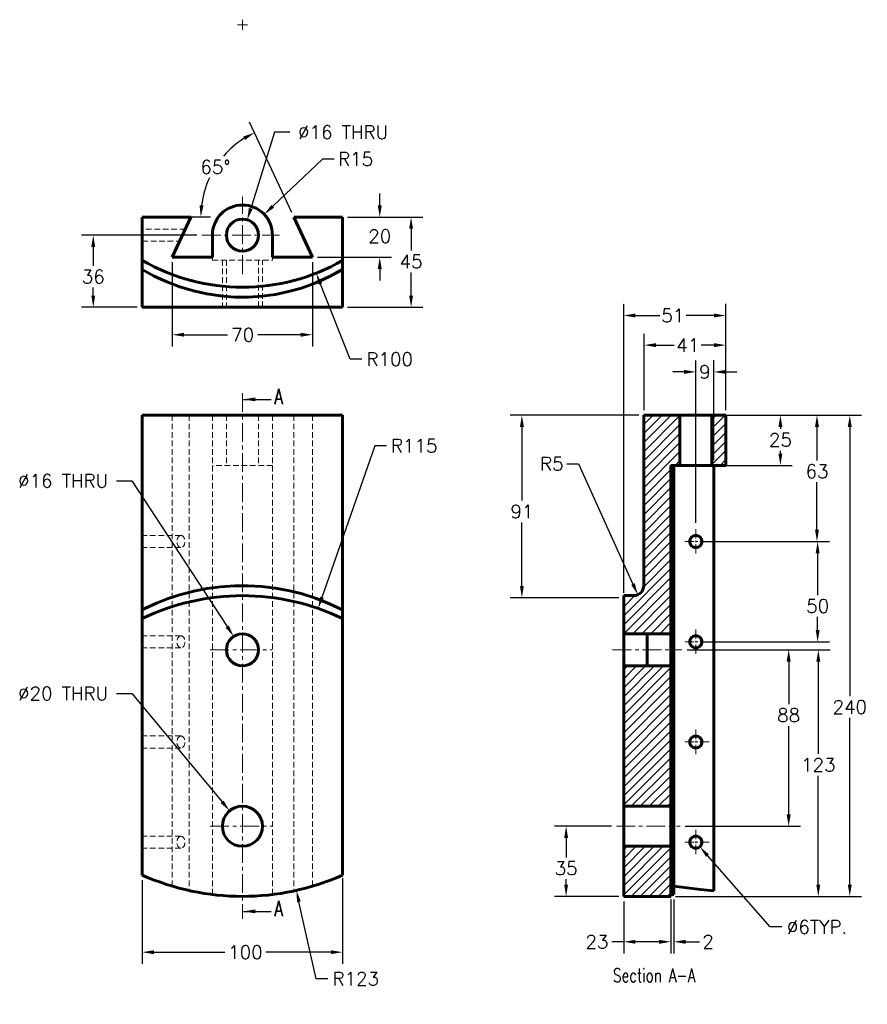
# Model space of a CAD drawing. Header units: inches. Extents: x 181 to 604, y 257 to 748.
import ezdxf

# ---------------------------------------------------------------- set-up
doc = ezdxf.new("R2010")
doc.units = ezdxf.units.IN
doc.header["$LTSCALE"] = 0.75
doc.linetypes.add('CENTER', pattern=[2, 1.25, -0.25, 0.25, -0.25])
doc.linetypes.add('HIDDEN', pattern=[0.375, 0.25, -0.125])
for name, color, linetype, lineweight in [('CEN', 7, 'CENTER', 15), ('DIM', 7, 'Continuous', 15), ('HID', 7, 'HIDDEN', 20), ('OBJ', 7, 'Continuous', 60)]:
    doc.layers.add(name, color=color, linetype=linetype, lineweight=lineweight)
doc.styles.add('ROMANS', font='romans.shx')
doc.styles.add('SLDTEXTSTYLE0', font='txt', dxfattribs={"width": 0.75})
doc.dimstyles.new('DIM2', dxfattribs={"dimscale": 0, "dimtxt": 0.08, "dimasz": 0.07, "dimexe": 0.07, "dimexo": 0.03, "dimgap": 0.025, "dimtad": 0, "dimtih": 1, "dimtoh": 1, "dimdec": 0, "dimzin": 0, "dimdsep": 46, "dimtxsty": 'ROMANS', "dimcen": 0, "dimadec": 0, "dimazin": 0, "dimtfac": 1, "dimtdec": 0, "dimtofl": 0, "dimtmove": 0, "dimatfit": 3, "dimfxl": 1, "dimtolj": 1, "dimtzin": 0, "dimarcsym": 0})
doc.dimstyles.new('DIM2$3', dxfattribs={"dimscale": 0, "dimtxt": 0.08, "dimasz": 0.07, "dimexe": 0.07, "dimexo": 0.03, "dimgap": 0.025, "dimtad": 0, "dimtih": 1, "dimtoh": 1, "dimdec": 0, "dimzin": 0, "dimdsep": 46, "dimtxsty": 'ROMANS', "dimcen": 0, "dimadec": 0, "dimazin": 0, "dimtfac": 1, "dimtdec": 0, "dimtofl": 0, "dimtmove": 0, "dimatfit": 3, "dimfxl": 1, "dimtolj": 1, "dimtzin": 0, "dimarcsym": 0})
doc.dimstyles.new('DIM2$4', dxfattribs={"dimscale": 0, "dimtxt": 0.08, "dimasz": 0.07, "dimexe": 0.07, "dimexo": 0.03, "dimgap": 0.025, "dimtad": 0, "dimtih": 1, "dimtoh": 1, "dimdec": 0, "dimzin": 0, "dimdsep": 46, "dimtxsty": 'ROMANS', "dimcen": 0, "dimadec": 0, "dimazin": 0, "dimtfac": 1, "dimtdec": 0, "dimtofl": 0, "dimtmove": 0, "dimatfit": 3, "dimfxl": 1, "dimtolj": 1, "dimtzin": 0, "dimarcsym": 0})

# ---------------------------------------------------------------- blocks, each defined once
blk = doc.blocks.new('*D11')
at = {"layer": 'DEFPOINTS', "color": 0}
for p in [(516.17, 340), (520.13, 335.49)]:
    blk.add_point(p, dxfattribs=at)
at = {"layer": 'DIM', "color": 0, "lineweight": -2}
for p, q in [((555.26, 295.48), (523.99, 331.09)), ((561.12, 295.48), (555.26, 295.48))]:
    blk.add_line(p, q, dxfattribs=at)
at = {"layer": 'DIM', "color": 0}
blk.add_solid([(524.72, 331.73), (523.26, 330.45), (520.13, 335.49)], dxfattribs=at)
at = {"layer": 'DIM', "color": 0, "insert": (578.66, 295.48), "char_height": 6.692, "attachment_point": 5, "style": 'ROMANS'}
blk.add_mtext('\\A1;∅6TYP.', dxfattribs=at)
blk = doc.blocks.new('*D12')
at = {"layer": 'DEFPOINTS', "color": 0}
for p in [(533.15, 550.74), (524.98, 487.78), (578.63, 487.78)]:
    blk.add_point(p, dxfattribs=at)
at = {"layer": 'DIM', "color": 0, "lineweight": -2}
for p, q in [((535.66, 550.74), (584.48, 550.74)), ((578.63, 544.89), (578.63, 528.2)), ((578.63, 493.63), (578.63, 517.33)), ((527.49, 487.78), (584.48, 487.78))]:
    blk.add_line(p, q, dxfattribs=at)
at = {"layer": 'DIM', "color": 0}
for points in [[(577.65, 544.89), (579.6, 544.89), (578.63, 550.74)], [(577.65, 493.63), (579.6, 493.63), (578.63, 487.78)]]:
    blk.add_solid(points, dxfattribs=at)
at = {"layer": 'DIM', "color": 0, "insert": (578.63, 522.77), "char_height": 6.692, "attachment_point": 5, "style": 'ROMANS'}
blk.add_mtext('\\A1;63', dxfattribs=at)
blk = doc.blocks.new('*D13')
at = {"layer": 'DEFPOINTS', "color": 0}
for p in [(511.24, 433.74), (564.5, 433.74), (510.28, 345.74)]:
    blk.add_point(p, dxfattribs=at)
at = {"layer": 'DIM', "color": 0, "lineweight": -2}
for p, q in [((513.75, 433.74), (570.36, 433.74)), ((564.5, 427.89), (564.5, 406.54)), ((564.5, 351.6), (564.5, 395.67)), ((512.79, 345.74), (570.36, 345.74))]:
    blk.add_line(p, q, dxfattribs=at)
at = {"layer": 'DIM', "color": 0}
for points in [[(563.52, 427.89), (565.48, 427.89), (564.5, 433.74)], [(563.52, 351.6), (565.48, 351.6), (564.5, 345.74)]]:
    blk.add_solid(points, dxfattribs=at)
at = {"layer": 'DIM', "color": 0, "insert": (564.5, 401.11), "char_height": 6.692, "attachment_point": 5, "style": 'ROMANS'}
blk.add_mtext('\\A1;88', dxfattribs=at)
blk = doc.blocks.new('*D14')
at = {"layer": 'DEFPOINTS', "color": 0}
for p in [(505.65, 311.66), (507.15, 311.66), (505.65, 288.08)]:
    blk.add_point(p, dxfattribs=at)
at = {"layer": 'DIM', "color": 0, "lineweight": -2}
for p, q in [((505.65, 309.15), (505.65, 282.23)), ((507.15, 309.15), (507.15, 282.23)), ((499.79, 288.08), (493.94, 288.08)), ((513, 288.08), (519.93, 288.08))]:
    blk.add_line(p, q, dxfattribs=at)
at = {"layer": 'DIM', "color": 0}
for points in [[(499.79, 289.06), (499.79, 287.11), (505.65, 288.08)], [(513, 289.06), (513, 287.11), (507.15, 288.08)]]:
    blk.add_solid(points, dxfattribs=at)
at = {"layer": 'DIM', "color": 0, "insert": (524.25, 288.08), "char_height": 6.692, "attachment_point": 5, "style": 'ROMANS'}
blk.add_mtext('\\A1;2', dxfattribs=at)
blk = doc.blocks.new('*D15')
at = {"layer": 'DEFPOINTS', "color": 0}
for p in [(518.15, 550.74), (518.15, 525.74), (560.37, 525.74)]:
    blk.add_point(p, dxfattribs=at)
at = {"layer": 'DIM', "color": 0, "lineweight": -2}
for p, q in [((520.66, 550.74), (566.23, 550.74)), ((560.37, 544.89), (560.37, 543.89)), ((560.37, 531.6), (560.37, 533.02)), ((520.66, 525.74), (566.23, 525.74))]:
    blk.add_line(p, q, dxfattribs=at)
at = {"layer": 'DIM', "color": 0}
for points in [[(559.4, 544.89), (561.35, 544.89), (560.37, 550.74)], [(559.4, 531.6), (561.35, 531.6), (560.37, 525.74)]]:
    blk.add_solid(points, dxfattribs=at)
at = {"layer": 'DIM', "color": 0, "insert": (560.37, 538.45), "char_height": 6.692, "attachment_point": 5, "style": 'ROMANS'}
blk.add_mtext('\\A1;25', dxfattribs=at)
blk = doc.blocks.new('*D16')
at = {"layer": 'DEFPOINTS', "color": 0}
for p in [(478.49, 345.74), (453.41, 310.74), (482.15, 310.74)]:
    blk.add_point(p, dxfattribs=at)
at = {"layer": 'DIM', "color": 0, "lineweight": -2}
for p, q in [((475.98, 345.74), (447.56, 345.74)), ((453.41, 339.89), (453.41, 330.2)), ((453.41, 316.6), (453.41, 319.33)), ((479.64, 310.74), (447.56, 310.74))]:
    blk.add_line(p, q, dxfattribs=at)
at = {"layer": 'DIM', "color": 0}
for points in [[(452.44, 339.89), (454.39, 339.89), (453.41, 345.74)], [(452.44, 316.6), (454.39, 316.6), (453.41, 310.74)]]:
    blk.add_solid(points, dxfattribs=at)
at = {"layer": 'DIM', "color": 0, "insert": (453.41, 324.76), "char_height": 6.692, "attachment_point": 5, "style": 'ROMANS'}
blk.add_mtext('\\A1;35', dxfattribs=at)
blk = doc.blocks.new('*D17')
at = {"layer": 'DEFPOINTS', "color": 0}
for p in [(527.15, 433.74), (527.15, 310.74), (579.29, 310.74)]:
    blk.add_point(p, dxfattribs=at)
at = {"layer": 'DIM', "color": 0, "lineweight": -2}
for p, q in [((529.66, 433.74), (585.14, 433.74)), ((579.29, 427.89), (579.29, 381.77)), ((579.29, 316.6), (579.29, 370.9)), ((529.66, 310.74), (585.14, 310.74))]:
    blk.add_line(p, q, dxfattribs=at)
at = {"layer": 'DIM', "color": 0}
for points in [[(578.31, 427.89), (580.26, 427.89), (579.29, 433.74)], [(578.31, 316.6), (580.26, 316.6), (579.29, 310.74)]]:
    blk.add_solid(points, dxfattribs=at)
at = {"layer": 'DIM', "color": 0, "insert": (579.29, 376.33), "char_height": 6.692, "attachment_point": 5, "style": 'ROMANS'}
blk.add_mtext('\\A1;123', dxfattribs=at)
blk = doc.blocks.new('*D18')
at = {"layer": 'DEFPOINTS', "color": 0}
for p in [(505.54, 550.74), (595, 550.74), (505.54, 310.74)]:
    blk.add_point(p, dxfattribs=at)
at = {"layer": 'DIM', "color": 0, "lineweight": -2}
for p, q in [((508.05, 550.74), (600.85, 550.74)), ((595, 544.89), (595, 410.62)), ((595, 316.6), (595, 399.74)), ((508.05, 310.74), (600.85, 310.74))]:
    blk.add_line(p, q, dxfattribs=at)
at = {"layer": 'DIM', "color": 0}
for points in [[(594.02, 544.89), (595.98, 544.89), (595, 550.74)], [(594.02, 316.6), (595.98, 316.6), (595, 310.74)]]:
    blk.add_solid(points, dxfattribs=at)
at = {"layer": 'DIM', "color": 0, "insert": (595, 405.18), "char_height": 6.692, "attachment_point": 5, "style": 'ROMANS'}
blk.add_mtext('\\A1;240', dxfattribs=at)
blk = doc.blocks.new('SW_CENTERMARK3')
at = {"color": 7, "linetype": 'Continuous'}
for q in [(73.75, 100.657), (74.25, 101.157), (74.25, 100.157), (74.75, 100.657)]:
    blk.add_line((74.25, 100.657), q, dxfattribs=at)
blk = doc.blocks.new('SW_CENTERMARK2')
at = {"color": 7, "linetype": 'Continuous'}
for q in [(74.25, 115.957), (73.75, 115.457), (74.25, 114.957), (74.75, 115.457)]:
    blk.add_line((74.25, 115.457), q, dxfattribs=at)
blk = doc.blocks.new('*D19')
at = {"layer": 'DEFPOINTS', "color": 0}
for p in [(294.21, 648.21), (289.44, 632.94)]:
    blk.add_point(p, dxfattribs=at)
at = {"layer": 'DIM', "color": 0, "lineweight": -2}
for p, q in [((307.87, 691.9), (295.96, 653.8)), ((315.48, 691.9), (307.87, 691.9))]:
    blk.add_line(p, q, dxfattribs=at)
at = {"layer": 'DIM', "color": 0}
blk.add_solid([(295.03, 654.09), (296.89, 653.51), (294.21, 648.21)], dxfattribs=at)
at = {"layer": 'DIM', "color": 0, "insert": (342.11, 691.9), "char_height": 6.6918, "attachment_point": 5, "style": 'ROMANS'}
blk.add_mtext('\\A1;∅16 THRU', dxfattribs=at)
blk = doc.blocks.new('*D20')
at = {"layer": 'DEFPOINTS', "color": 0}
for p in [(302.7, 650.91), (291.83, 640.58)]:
    blk.add_point(p, dxfattribs=at)
at = {"layer": 'DIM', "color": 0, "lineweight": -2}
for p, q in [((331.78, 678.53), (306.95, 654.94)), ((337.63, 678.53), (331.78, 678.53))]:
    blk.add_line(p, q, dxfattribs=at)
at = {"layer": 'DIM', "color": 0}
blk.add_solid([(306.28, 655.65), (307.62, 654.23), (302.7, 650.91)], dxfattribs=at)
at = {"layer": 'DIM', "color": 0, "insert": (348.33, 678.53), "char_height": 6.692, "attachment_point": 5, "style": 'ROMANS'}
blk.add_mtext('\\A1;R15', dxfattribs=at)
blk = doc.blocks.new('*D21')
at = {"layer": 'DEFPOINTS', "color": 0}
for p in [(283.71, 681.46), (278.46, 649.58), (317.5, 649.58), (341.83, 649.58), (326.83, 629.58)]:
    blk.add_point(p, dxfattribs=at)
at = {"layer": 'DIM', "color": 0, "lineweight": -2}
for p, q in [((316.44, 651.85), (295.39, 696.99)), ((275.95, 649.58), (265.19, 649.58))]:
    blk.add_line(p, q, dxfattribs=at)
for start, end in [(122.2261, 139.1309), (155.1486, 172.7739)]:
    blk.add_arc((317.5, 649.58), 46.46, start, end, dxfattribs=at)
at = {"layer": 'DIM', "color": 0}
for points in [[(292.26, 689.73), (293.19, 688.02), (297.87, 691.68)], [(272.39, 655.36), (270.44, 655.48), (271.04, 649.58)]]:
    blk.add_solid(points, dxfattribs=at)
at = {"layer": 'DIM', "color": 0, "insert": (278.32, 674.54), "char_height": 6.692, "attachment_point": 5, "style": 'ROMANS'}
blk.add_mtext('\\A1;65°', dxfattribs=at)
blk = doc.blocks.new('*D22')
at = {"layer": 'DEFPOINTS', "color": 0}
for p in [(291.83, 714.58), (328.63, 621.59)]:
    blk.add_point(p, dxfattribs=at)
at = {"layer": 'DIM', "color": 0, "lineweight": -2}
for p, q in [((345.62, 578.67), (330.78, 616.15)), ((351.48, 578.67), (345.62, 578.67))]:
    blk.add_line(p, q, dxfattribs=at)
at = {"layer": 'DIM', "color": 0}
blk.add_solid([(331.69, 616.51), (329.88, 615.79), (328.63, 621.59)], dxfattribs=at)
at = {"layer": 'DIM', "color": 0, "insert": (365.36, 578.67), "char_height": 6.692, "attachment_point": 5, "style": 'ROMANS'}
blk.add_mtext('\\A1;R100', dxfattribs=at)
blk = doc.blocks.new('*D23')
at = {"layer": 'DEFPOINTS', "color": 0}
for p in [(285.42, 353.42), (298.23, 338.06)]:
    blk.add_point(p, dxfattribs=at)
at = {"layer": 'DIM', "color": 0, "lineweight": -2}
for p, q in [((228.98, 411.95), (236.59, 411.95)), ((236.59, 411.95), (281.67, 357.92))]:
    blk.add_line(p, q, dxfattribs=at)
at = {"layer": 'DIM', "color": 0}
blk.add_solid([(282.42, 358.54), (280.92, 357.29), (285.42, 353.42)], dxfattribs=at)
at = {"layer": 'DIM', "color": 0, "insert": (202.35, 411.95), "char_height": 6.6918, "attachment_point": 5, "style": 'ROMANS'}
blk.add_mtext('\\A1;∅20 THRU', dxfattribs=at)
blk = doc.blocks.new('*D24')
at = {"layer": 'DEFPOINTS', "color": 0}
for p in [(287.44, 440.43), (296.21, 427.05)]:
    blk.add_point(p, dxfattribs=at)
at = {"layer": 'DIM', "color": 0, "lineweight": -2}
for p, q in [((228.98, 518.03), (236.59, 518.03)), ((236.59, 518.03), (284.23, 445.33))]:
    blk.add_line(p, q, dxfattribs=at)
at = {"layer": 'DIM', "color": 0}
blk.add_solid([(285.05, 445.87), (283.42, 444.8), (287.44, 440.43)], dxfattribs=at)
at = {"layer": 'DIM', "color": 0, "insert": (202.35, 518.03), "char_height": 6.6918, "attachment_point": 5, "style": 'ROMANS'}
blk.add_mtext('\\A1;∅16 THRU', dxfattribs=at)
blk = doc.blocks.new('*D25')
at = {"layer": 'DEFPOINTS', "color": 0}
for p in [(256.83, 629.58), (326.83, 629.58), (256.83, 590.88)]:
    blk.add_point(p, dxfattribs=at)
at = {"layer": 'DIM', "color": 0, "lineweight": -2}
for p, q in [((256.83, 627.07), (256.83, 585.03)), ((326.83, 627.07), (326.83, 585.03)), ((262.68, 590.88), (284.45, 590.88)), ((320.97, 590.88), (299.46, 590.88))]:
    blk.add_line(p, q, dxfattribs=at)
at = {"layer": 'DIM', "color": 0}
for points in [[(262.68, 591.86), (262.68, 589.91), (256.83, 590.88)], [(320.97, 591.86), (320.97, 589.91), (326.83, 590.88)]]:
    blk.add_solid(points, dxfattribs=at)
at = {"layer": 'DIM', "color": 0, "insert": (291.96, 590.88), "char_height": 6.692, "attachment_point": 5, "style": 'ROMANS'}
blk.add_mtext('\\A1;70', dxfattribs=at)
blk = doc.blocks.new('*D26')
at = {"layer": 'DEFPOINTS', "color": 0}
for p in [(241.83, 321.36), (341.83, 322.26), (341.83, 282.9)]:
    blk.add_point(p, dxfattribs=at)
at = {"layer": 'DIM', "color": 0, "lineweight": -2}
for p, q in [((341.83, 319.75), (341.83, 277.04)), ((241.83, 318.86), (241.83, 277.04)), ((247.68, 282.9), (283.11, 282.9)), ((335.97, 282.9), (303.54, 282.9))]:
    blk.add_line(p, q, dxfattribs=at)
at = {"layer": 'DIM', "color": 0}
for points in [[(247.68, 283.87), (247.68, 281.92), (241.83, 282.9)], [(335.97, 283.87), (335.97, 281.92), (341.83, 282.9)]]:
    blk.add_solid(points, dxfattribs=at)
at = {"layer": 'DIM', "color": 0, "insert": (293.33, 282.9), "char_height": 6.692, "attachment_point": 5, "style": 'ROMANS'}
blk.add_mtext('\\A1;100', dxfattribs=at)
blk = doc.blocks.new('*D27')
at = {"layer": 'DEFPOINTS', "color": 0}
for p in [(341.83, 649.58), (341.83, 604.58), (376.02, 604.58)]:
    blk.add_point(p, dxfattribs=at)
at = {"layer": 'DIM', "color": 0, "lineweight": -2}
for p, q in [((344.34, 649.58), (381.87, 649.58)), ((376.02, 643.72), (376.02, 632.86)), ((376.02, 610.43), (376.02, 621.99)), ((344.34, 604.58), (381.87, 604.58))]:
    blk.add_line(p, q, dxfattribs=at)
at = {"layer": 'DIM', "color": 0}
for points in [[(375.04, 643.72), (376.99, 643.72), (376.02, 649.58)], [(375.04, 610.43), (376.99, 610.43), (376.02, 604.58)]]:
    blk.add_solid(points, dxfattribs=at)
at = {"layer": 'DIM', "color": 0, "insert": (376.02, 627.43), "char_height": 6.692, "attachment_point": 5, "style": 'ROMANS'}
blk.add_mtext('\\A1;45', dxfattribs=at)
blk = doc.blocks.new('*D28')
at = {"layer": 'DEFPOINTS', "color": 0}
for p in [(487.15, 465.74), (489.21, 461.19)]:
    blk.add_point(p, dxfattribs=at)
at = {"layer": 'DIM', "color": 0, "lineweight": -2}
for p, q in [((453.76, 526.55), (459.61, 526.55)), ((459.61, 526.55), (486.79, 466.52))]:
    blk.add_line(p, q, dxfattribs=at)
at = {"layer": 'DIM', "color": 0}
blk.add_solid([(487.68, 466.93), (485.91, 466.12), (489.21, 461.19)], dxfattribs=at)
at = {"layer": 'DIM', "color": 0, "insert": (446.25, 526.55), "char_height": 6.692, "attachment_point": 5, "style": 'ROMANS'}
blk.add_mtext('\\A1;R5', dxfattribs=at)
blk = doc.blocks.new('*D29')
at = {"layer": 'DEFPOINTS', "color": 0}
for p in [(341.83, 649.58), (326.83, 629.58), (360.38, 629.58)]:
    blk.add_point(p, dxfattribs=at)
at = {"layer": 'DIM', "color": 0, "lineweight": -2}
for p, q in [((360.38, 655.43), (360.38, 661.29)), ((344.34, 649.58), (366.23, 649.58)), ((329.34, 629.58), (366.23, 629.58)), ((360.38, 623.72), (360.38, 617.87))]:
    blk.add_line(p, q, dxfattribs=at)
at = {"layer": 'DIM', "color": 0}
for points in [[(359.4, 655.43), (361.35, 655.43), (360.38, 649.58)], [(359.4, 623.72), (361.35, 623.72), (360.38, 629.58)]]:
    blk.add_solid(points, dxfattribs=at)
at = {"layer": 'DIM', "color": 0, "insert": (360.38, 640.01), "char_height": 6.692, "attachment_point": 5, "style": 'ROMANS'}
blk.add_mtext('\\A1;20', dxfattribs=at)
blk = doc.blocks.new('*D30')
at = {"layer": 'DEFPOINTS', "color": 0}
for p in [(518.17, 487.74), (578.96, 487.74), (518.17, 437.76)]:
    blk.add_point(p, dxfattribs=at)
at = {"layer": 'DIM', "color": 0, "lineweight": -2}
for p, q in [((520.68, 487.74), (584.82, 487.74)), ((578.96, 481.89), (578.96, 460.99)), ((578.96, 443.62), (578.96, 450.12)), ((520.68, 437.76), (584.82, 437.76))]:
    blk.add_line(p, q, dxfattribs=at)
at = {"layer": 'DIM', "color": 0}
for points in [[(577.99, 481.89), (579.94, 481.89), (578.96, 487.74)], [(577.99, 443.62), (579.94, 443.62), (578.96, 437.76)]]:
    blk.add_solid(points, dxfattribs=at)
at = {"layer": 'DIM', "color": 0, "insert": (578.96, 455.55), "char_height": 6.692, "attachment_point": 5, "style": 'ROMANS'}
blk.add_mtext('\\A1;50', dxfattribs=at)
blk = doc.blocks.new('*D31')
at = {"layer": 'DEFPOINTS', "color": 0}
for p in [(291.83, 433.74), (318.77, 313.73)]:
    blk.add_point(p, dxfattribs=at)
at = {"layer": 'DIM', "color": 0, "lineweight": -2}
for p, q in [((328.67, 269.65), (320.05, 308.02)), ((334.52, 269.65), (328.67, 269.65))]:
    blk.add_line(p, q, dxfattribs=at)
at = {"layer": 'DIM', "color": 0}
blk.add_solid([(321, 308.23), (319.1, 307.8), (318.77, 313.73)], dxfattribs=at)
at = {"layer": 'DIM', "color": 0, "insert": (348.4, 269.65), "char_height": 6.692, "attachment_point": 5, "style": 'ROMANS'}
blk.add_mtext('\\A1;R123', dxfattribs=at)
blk = doc.blocks.new('*D32')
at = {"layer": 'DEFPOINTS', "color": 0}
for p in [(329.61, 454.36), (291.83, 345.74)]:
    blk.add_point(p, dxfattribs=at)
at = {"layer": 'DIM', "color": 0, "lineweight": -2}
for p, q in [((357.84, 535.53), (331.53, 459.89)), ((363.7, 535.53), (357.84, 535.53))]:
    blk.add_line(p, q, dxfattribs=at)
at = {"layer": 'DIM', "color": 0}
blk.add_solid([(330.61, 460.21), (332.45, 459.57), (329.61, 454.36)], dxfattribs=at)
at = {"layer": 'DIM', "color": 0, "insert": (377.58, 535.53), "char_height": 6.692, "attachment_point": 5, "style": 'ROMANS'}
blk.add_mtext('\\A1;R115', dxfattribs=at)
blk = doc.blocks.new('*D33')
at = {"layer": 'DEFPOINTS', "color": 0}
for p in [(271.64, 640.58), (217.37, 604.58), (241.83, 604.58)]:
    blk.add_point(p, dxfattribs=at)
at = {"layer": 'DIM', "color": 0, "lineweight": -2}
for p, q in [((269.13, 640.58), (211.51, 640.58)), ((217.37, 634.72), (217.37, 625.28)), ((217.37, 610.43), (217.37, 614.4)), ((239.32, 604.58), (211.51, 604.58))]:
    blk.add_line(p, q, dxfattribs=at)
at = {"layer": 'DIM', "color": 0}
for points in [[(216.39, 634.72), (218.34, 634.72), (217.37, 640.58)], [(216.39, 610.43), (218.34, 610.43), (217.37, 604.58)]]:
    blk.add_solid(points, dxfattribs=at)
at = {"layer": 'DIM', "color": 0, "insert": (217.37, 619.84), "char_height": 6.692, "attachment_point": 5, "style": 'ROMANS'}
blk.add_mtext('\\A1;36', dxfattribs=at)
blk = doc.blocks.new('*D34')
at = {"layer": 'DEFPOINTS', "color": 0}
for p in [(482.15, 310.74), (505.65, 309.15), (505.65, 288.08)]:
    blk.add_point(p, dxfattribs=at)
at = {"layer": 'HID', "color": 0, "lineweight": -2}
for p, q in [((482.15, 308.23), (482.15, 282.23)), ((505.65, 306.64), (505.65, 282.23)), ((482.15, 288.08), (476.29, 288.08)), ((499.79, 288.08), (488, 288.08))]:
    blk.add_line(p, q, dxfattribs=at)
at = {"layer": 'HID', "color": 0}
for points in [[(488, 289.06), (488, 287.11), (482.15, 288.08)], [(499.79, 289.06), (499.79, 287.11), (505.65, 288.08)]]:
    blk.add_solid(points, dxfattribs=at)
at = {"layer": 'HID', "color": 0, "insert": (468.78, 288.08), "char_height": 6.692, "attachment_point": 5, "style": 'ROMANS'}
blk.add_mtext('\\A1;23', dxfattribs=at)
blk = doc.blocks.new('*D35')
at = {"layer": 'DEFPOINTS', "color": 0}
for p in [(533.15, 585.7), (492.37, 550.74), (533.15, 550.74)]:
    blk.add_point(p, dxfattribs=at)
at = {"layer": 'HID', "color": 0, "lineweight": -2}
for p, q in [((492.37, 553.25), (492.37, 591.56)), ((533.15, 553.25), (533.15, 591.56)), ((498.23, 585.7), (507.57, 585.7)), ((527.29, 585.7), (520.68, 585.7))]:
    blk.add_line(p, q, dxfattribs=at)
at = {"layer": 'HID', "color": 0}
for points in [[(498.23, 586.68), (498.23, 584.73), (492.37, 585.7)], [(527.29, 586.68), (527.29, 584.73), (533.15, 585.7)]]:
    blk.add_solid(points, dxfattribs=at)
at = {"layer": 'HID', "color": 0, "insert": (514.13, 585.7), "char_height": 6.692, "attachment_point": 5, "style": 'ROMANS'}
blk.add_mtext('\\A1;41', dxfattribs=at)
blk = doc.blocks.new('*D36')
at = {"layer": 'DEFPOINTS', "color": 0}
for p in [(533.15, 600.47), (533.15, 550.74), (482.15, 459.7)]:
    blk.add_point(p, dxfattribs=at)
at = {"layer": 'HID', "color": 0, "lineweight": -2}
for p, q in [((482.15, 462.21), (482.15, 606.33)), ((533.15, 553.25), (533.15, 606.33)), ((488, 600.47), (500.11, 600.47)), ((527.29, 600.47), (513.22, 600.47))]:
    blk.add_line(p, q, dxfattribs=at)
at = {"layer": 'HID', "color": 0}
for points in [[(488, 601.45), (488, 599.49), (482.15, 600.47)], [(527.29, 601.45), (527.29, 599.49), (533.15, 600.47)]]:
    blk.add_solid(points, dxfattribs=at)
at = {"layer": 'HID', "color": 0, "insert": (506.67, 600.47), "char_height": 6.692, "attachment_point": 5, "style": 'ROMANS'}
blk.add_mtext('\\A1;51', dxfattribs=at)
blk = doc.blocks.new('*D37')
at = {"layer": 'DEFPOINTS', "color": 0}
for p in [(518.17, 572.35), (527.15, 525.74), (518.17, 494.62)]:
    blk.add_point(p, dxfattribs=at)
at = {"layer": 'HID', "color": 0, "lineweight": -2}
for p, q in [((518.17, 497.13), (518.17, 578.21)), ((527.15, 528.25), (527.15, 578.21)), ((512.32, 572.35), (506.46, 572.35)), ((533, 572.35), (538.86, 572.35))]:
    blk.add_line(p, q, dxfattribs=at)
at = {"layer": 'HID', "color": 0}
for points in [[(512.32, 573.33), (512.32, 571.38), (518.17, 572.35)], [(533, 573.33), (533, 571.38), (527.15, 572.35)]]:
    blk.add_solid(points, dxfattribs=at)
at = {"layer": 'HID', "color": 0, "insert": (522.66, 572.35), "char_height": 6.692, "attachment_point": 5, "style": 'ROMANS'}
blk.add_mtext('\\A1;9', dxfattribs=at)
blk = doc.blocks.new('*D38')
at = {"layer": 'DEFPOINTS', "color": 0}
for p in [(492.15, 550.74), (431.33, 459.7), (482.15, 459.7)]:
    blk.add_point(p, dxfattribs=at)
at = {"layer": 'DIM', "color": 0, "lineweight": -2}
for p, q in [((489.64, 550.74), (425.48, 550.74)), ((431.33, 544.89), (431.33, 508.16)), ((431.33, 465.55), (431.33, 497.29)), ((479.64, 459.7), (425.48, 459.7))]:
    blk.add_line(p, q, dxfattribs=at)
at = {"layer": 'DIM', "color": 0}
for points in [[(430.36, 544.89), (432.31, 544.89), (431.33, 550.74)], [(430.36, 465.55), (432.31, 465.55), (431.33, 459.7)]]:
    blk.add_solid(points, dxfattribs=at)
at = {"layer": 'DIM', "color": 0, "insert": (431.33, 502.72), "char_height": 6.692, "attachment_point": 5, "style": 'ROMANS'}
blk.add_mtext('\\A1;91', dxfattribs=at)

msp = doc.modelspace()

# ---------------------------------------------------------------- hatches: boundary and pattern name
at = {"layer": 'DIM'}
h = msp.add_hatch(dxfattribs=at)
h.set_pattern_fill('ANSI31', color=256, style=0)
h.paths.add_polyline_path([(492.15, 465.74, -0.414214), (487.15, 460.74), (482.15, 460.74), (482.15, 441.74), (505.65, 441.74), (505.65, 525.74), (510.15, 525.74), (510.15, 550.74), (492.15, 550.74)])
h.paths.add_polyline_path([(482.15, 355.74), (505.65, 355.74), (505.65, 425.74), (482.15, 425.74)], flags=16)
h.paths.add_polyline_path([(505.65, 425.74), (505.65, 355.74), (482.15, 355.74), (482.15, 425.74)])
h = msp.add_hatch(dxfattribs=at)
h.set_pattern_fill('ANSI31', color=256, style=0)
h.paths.add_polyline_path([(505.65, 425.74), (482.15, 425.74), (482.15, 355.74), (505.65, 355.74)])
h = msp.add_hatch(dxfattribs=at)
h.set_pattern_fill('ANSI31', color=256, style=0)
h.paths.add_polyline_path([(482.15, 335.74), (482.15, 310.74), (505.65, 310.74), (505.65, 335.74)])
at = {"layer": 'HID'}
h = msp.add_hatch(dxfattribs=at)
h.set_pattern_fill('ANSI31', color=256, style=0)
h.paths.add_polyline_path([(526.15, 550.74), (533.15, 550.74), (533.15, 525.74), (526.15, 525.74)])

# ---------------------------------------------------------------- linework, layer by layer
at = {"layer": 'CEN', "ltscale": 10}
for p, q in [((291.83, 621.16), (291.83, 659.76)), ((271.64, 640.58), (310.29, 640.58)), ((291.83, 561.81), (291.83, 299.5)), ((275.73, 433.74), (306.59, 433.74)), ((476.59, 433.74), (511.24, 433.74)), ((275.73, 345.74), (306.59, 345.74)), ((478.49, 345.74), (510.28, 345.74))]:
    msp.add_line(p, q, dxfattribs=at)
at = {"layer": 'CEN', "ltscale": 5}
for p, q in [((518.17, 481.72), (518.17, 494.62)), ((512.59, 487.76), (524.92, 487.76)), ((518.17, 431.72), (518.17, 444.62)), ((512.59, 437.76), (524.92, 437.76)), ((518.17, 381.72), (518.17, 394.62)), ((512.59, 387.76), (524.92, 387.76)), ((518.17, 331.72), (518.17, 344.62)), ((512.59, 337.76), (524.92, 337.76))]:
    msp.add_line(p, q, dxfattribs=at)
at = {"layer": 'HID', "color": 0, "ltscale": 15}
for p, q in [((263.36, 643.58), (241.83, 643.58)), ((241.83, 637.58), (260.56, 637.58)), ((276.83, 628.08), (276.83, 629.58)), ((306.83, 628.08), (306.83, 629.58)), ((276.83, 628.08), (306.83, 628.08)), ((281.83, 628.08), (281.83, 604.58)), ((283.83, 628.08), (283.83, 604.58)), ((299.83, 604.58), (299.83, 628.08)), ((301.83, 604.58), (301.83, 628.08)), ((256.83, 550.74), (256.83, 315.83)), ((265.19, 550.74), (265.19, 313.66)), ((276.83, 550.74), (276.83, 311.66)), ((283.83, 550.74), (283.83, 525.74)), ((299.83, 550.74), (299.83, 525.74)), ((306.83, 550.74), (306.83, 311.66)), ((317.5, 550.74), (317.5, 313.45)), ((326.83, 550.74), (326.83, 315.83)), ((306.83, 525.74), (276.83, 525.74)), ((261.12, 490.74), (241.83, 490.74)), ((261.12, 484.75), (241.83, 484.75)), ((261.12, 440.74), (241.83, 440.74)), ((261.12, 434.74), (241.83, 434.74)), ((261.12, 390.74), (241.83, 390.74)), ((261.12, 384.75), (241.83, 384.75)), ((261.12, 340.74), (241.83, 340.74)), ((261.12, 334.75), (241.83, 334.75))]:
    msp.add_line(p, q, dxfattribs=at)
for centre in [(261.12, 487.74), (261.12, 437.74), (261.12, 387.74), (261.12, 337.74)]:
    msp.add_ellipse(centre, major_axis=(0, 3), ratio=0.666917, dxfattribs=at)
at = {"layer": 'OBJ', "color": 0}
for p, q in [((266.15, 649.58), (241.83, 649.58)), ((241.83, 649.58), (241.83, 627.97)), ((266.15, 649.58), (256.83, 629.58)), ((326.83, 629.58), (317.5, 649.58)), ((341.83, 649.58), (317.5, 649.58)), ((341.83, 627.97), (341.83, 649.58)), ((276.83, 640.58), (276.83, 629.58)), ((306.83, 629.58), (306.83, 640.58)), ((256.83, 629.58), (276.83, 629.58)), ((306.83, 629.58), (326.83, 629.58)), ((241.83, 623.46), (241.83, 627.97)), ((341.83, 627.97), (341.83, 623.46)), ((241.83, 623.46), (241.83, 604.58)), ((341.83, 623.46), (341.83, 604.58)), ((241.83, 604.58), (341.83, 604.58)), ((241.83, 550.74), (241.83, 453.65)), ((241.83, 550.74), (341.83, 550.74)), ((341.83, 550.74), (341.83, 453.65)), ((492.15, 550.74), (510.15, 550.74)), ((492.15, 550.74), (492.15, 465.74)), ((526.15, 550.74), (510.15, 550.74)), ((510.15, 525.74), (510.15, 550.74)), ((526.15, 550.74), (533.15, 550.74)), ((526.15, 550.74), (526.15, 525.74)), ((533.15, 550.74), (533.15, 525.74)), ((505.65, 525.74), (510.15, 525.74)), ((505.65, 525.74), (505.65, 441.74)), ((507.15, 311.66), (507.15, 525.74)), ((526.15, 525.74), (510.15, 525.74)), ((526.15, 525.74), (533.15, 525.74)), ((527.15, 313.45), (527.15, 525.74)), ((487.15, 460.74), (482.15, 460.74)), ((482.15, 460.74), (482.15, 441.74)), ((241.83, 449.3), (241.83, 453.65)), ((341.83, 453.65), (341.83, 449.3)), ((241.83, 321.36), (241.83, 449.3)), ((341.83, 449.3), (341.83, 321.36)), ((482.15, 441.74), (482.15, 425.74)), ((482.15, 441.74), (505.65, 441.74)), ((505.65, 425.74), (505.65, 441.74)), ((482.15, 425.74), (482.15, 355.74)), ((505.65, 425.74), (482.15, 425.74)), ((505.65, 425.74), (505.65, 355.74)), ((482.15, 355.74), (482.15, 335.74)), ((482.15, 355.74), (505.65, 355.74)), ((505.65, 335.74), (505.65, 355.74)), ((482.15, 335.74), (482.15, 310.74)), ((505.65, 335.74), (482.15, 335.74)), ((505.65, 335.74), (505.65, 310.74)), ((482.15, 310.74), (505.65, 310.74)), ((505.65, 311.66), (507.15, 311.66))]:
    msp.add_line(p, q, dxfattribs=at)
at = {"layer": 'OBJ'}
msp.add_line((493.9, 441.74), (493.9, 425.74), dxfattribs=at)
at = {"layer": 'OBJ', "color": 0, "flags": 128}
for points in [[(341.83, 623.46), (335.33, 619.9), (328.46, 616.78), (321.27, 614.17), (314.87, 612.37), (308.28, 611), (301.56, 610.07), (294.78, 609.62), (287.83, 609.67), (280.89, 610.21), (274.03, 611.24), (267.35, 612.73), (260.58, 614.77), (254.03, 617.27), (247.77, 620.18), (241.83, 623.46)], [(515.15, 487.74), (515.19, 488.26), (515.33, 488.77), (515.55, 489.24), (515.85, 489.67), (516.22, 490.04), (516.65, 490.34), (517.12, 490.56), (517.63, 490.7), (518.15, 490.74), (518.67, 490.7), (519.17, 490.56), (519.65, 490.34), (520.08, 490.04), (520.45, 489.67), (520.75, 489.24), (520.97, 488.77), (521.1, 488.26), (521.15, 487.74), (521.1, 487.22), (520.97, 486.72), (520.75, 486.24), (520.45, 485.81), (520.08, 485.45), (519.65, 485.15), (519.17, 484.92), (518.67, 484.79), (518.15, 484.74), (517.63, 484.79), (517.12, 484.92), (516.65, 485.15), (516.22, 485.45), (515.85, 485.81), (515.55, 486.24), (515.33, 486.72), (515.19, 487.22), (515.15, 487.74)], [(241.83, 453.65), (243.18, 454.33), (248.86, 456.94), (254.84, 459.28), (261.07, 461.31), (267.5, 462.99), (274.14, 464.29), (280.95, 465.19), (287.86, 465.66), (294.76, 465.7), (301.5, 465.31), (308.18, 464.5), (314.73, 463.3), (321.08, 461.74), (328.34, 459.45), (335.28, 456.73), (341.83, 453.65)], [(515.15, 437.74), (515.19, 438.26), (515.33, 438.77), (515.55, 439.24), (515.85, 439.67), (516.22, 440.04), (516.65, 440.34), (517.12, 440.56), (517.63, 440.7), (518.15, 440.74), (518.67, 440.7), (519.17, 440.56), (519.65, 440.34), (520.08, 440.04), (520.45, 439.67), (520.75, 439.24), (520.97, 438.77), (521.1, 438.26), (521.15, 437.74), (521.1, 437.22), (520.97, 436.72), (520.75, 436.24), (520.45, 435.81), (520.08, 435.45), (519.65, 435.15), (519.17, 434.92), (518.67, 434.79), (518.15, 434.74), (517.63, 434.79), (517.12, 434.92), (516.65, 435.15), (516.22, 435.45), (515.85, 435.81), (515.55, 436.24), (515.33, 436.72), (515.19, 437.22), (515.15, 437.74)], [(515.15, 387.74), (515.19, 388.26), (515.33, 388.77), (515.55, 389.24), (515.85, 389.67), (516.22, 390.04), (516.65, 390.34), (517.12, 390.56), (517.63, 390.7), (518.15, 390.74), (518.67, 390.7), (519.17, 390.56), (519.65, 390.34), (520.08, 390.04), (520.45, 389.67), (520.75, 389.24), (520.97, 388.77), (521.1, 388.26), (521.15, 387.74), (521.1, 387.22), (520.97, 386.72), (520.75, 386.24), (520.45, 385.81), (520.08, 385.45), (519.65, 385.15), (519.17, 384.92), (518.67, 384.79), (518.15, 384.74), (517.63, 384.79), (517.12, 384.92), (516.65, 385.15), (516.22, 385.45), (515.85, 385.81), (515.55, 386.24), (515.33, 386.72), (515.19, 387.22), (515.15, 387.74)], [(515.15, 337.74), (515.19, 338.26), (515.33, 338.77), (515.55, 339.24), (515.85, 339.67), (516.22, 340.04), (516.65, 340.34), (517.12, 340.56), (517.63, 340.7), (518.15, 340.74), (518.67, 340.7), (519.17, 340.56), (519.65, 340.34), (520.08, 340.04), (520.45, 339.67), (520.75, 339.24), (520.97, 338.77), (521.1, 338.26), (521.15, 337.74), (521.1, 337.22), (520.97, 336.72), (520.75, 336.24), (520.45, 335.81), (520.08, 335.45), (519.65, 335.15), (519.17, 334.92), (518.67, 334.79), (518.15, 334.74), (517.63, 334.79), (517.12, 334.92), (516.65, 335.15), (516.22, 335.45), (515.85, 335.81), (515.55, 336.24), (515.33, 336.72), (515.19, 337.22), (515.15, 337.74)], [(527.15, 313.45), (520.44, 314.16), (513.77, 314.96), (507.15, 315.83)]]:
    msp.add_lwpolyline(points, dxfattribs=at)
at = {"layer": 'OBJ', "color": 0}
for centre, radius in [((291.83, 640.58), 8), ((291.83, 433.74), 8), ((291.83, 345.74), 10)]:
    msp.add_circle(centre, radius, dxfattribs=at)
for centre, radius, start, end in [((291.83, 640.58), 15, 0, 180), ((291.83, 714.58), 100, 240, 300), ((487.15, 465.74), 5, 270, 0), ((291.83, 345.74), 115, 64.2285, 115.7715), ((291.83, 433.74), 123, 246.0146, 293.9854)]:
    msp.add_arc(centre, radius, start, end, dxfattribs=at)

# ---------------------------------------------------------------- block references
at = {"layer": 'CEN', "ltscale": 10, "xscale": 5, "yscale": 5, "zscale": 5}
msp.add_blockref('SW_CENTERMARK3', (-79.42, 137.29), dxfattribs=at)
at = {"layer": 'DIM', "xscale": 5, "yscale": 5, "zscale": 5}
msp.add_blockref('SW_CENTERMARK2', (-79.42, 168.24), dxfattribs=at)

# ---------------------------------------------------------------- texts
at = {"layer": 'DIM', "attachment_point": 2, "style": 'SLDTEXTSTYLE0'}
for s, insert, char_height in [('{\\Fromans.shx;A}', (309.93, 563.84), 7.65), ('{\\Fromans.shx;A}', (309.93, 308.46), 7.65), ('{\\Fromans.shx;Section A-A}', (497.35, 274.69), 6.6667)]:
    msp.add_mtext(s, dxfattribs=dict(at, insert=insert, char_height=char_height))

# ---------------------------------------------------------------- dimensions: what is measured, and where the dimension line sits
at = {"layer": 'DIM'}
for center, mpoint, picture, middle in [((291.83, 714.58), (328.63, 621.59), '*D22', (365.36, 578.67)), ((291.83, 640.58), (302.7, 650.91), '*D20', (348.33, 678.53)), ((291.83, 345.74), (329.61, 454.36), '*D32', (377.58, 535.53)), ((487.15, 465.74), (489.21, 461.19), '*D28', (446.25, 526.55)), ((291.83, 433.74), (318.77, 313.73), '*D31', (348.4, 269.65))]:
    dim = msp.add_radius_dim(center=center, mpoint=mpoint, dimstyle='DIM2$4', override={"dimscale": 83.647304}, dxfattribs=at)
    dim.commit()
    dim.dimension.update_dxf_attribs({"geometry": picture, "text_midpoint": middle, "dimtype": 164})
for p1, p2, text, picture, middle in [((289.44, 632.94), (294.21, 648.21), '<> THRU', '*D19', (342.11, 691.9)), ((296.21, 427.05), (287.44, 440.43), '<> THRU', '*D24', (202.35, 518.03)), ((298.23, 338.06), (285.42, 353.42), '<> THRU', '*D23', (202.35, 411.95)), ((516.17, 340), (520.13, 335.49), '<>TYP.', '*D11', (578.66, 295.48))]:
    dim = msp.add_diameter_dim_2p(p1=p1, p2=p2, text=text, dimstyle='DIM2$3', override={"dimscale": 83.647304}, dxfattribs=at)
    dim.commit()
    dim.dimension.update_dxf_attribs({"geometry": picture, "text_midpoint": middle, "dimtype": 163})
dim = msp.add_angular_dim_2l(base=(283.71, 681.46), line1=((317.5, 649.58), (326.83, 629.58)), line2=((278.46, 649.58), (341.83, 649.58)), dimstyle='DIM2', override={"dimscale": 83.647304}, dxfattribs=at)
dim.commit()
dim.dimension.update_dxf_attribs({"geometry": '*D21', "text_midpoint": (278.32, 674.54)})
for base, p1, p2, picture, middle in [((360.38, 629.58), (341.83, 649.58), (326.83, 629.58), '*D29', (360.38, 640.01)), ((376.02, 604.58), (341.83, 649.58), (341.83, 604.58), '*D27', (376.02, 627.43)), ((217.37, 604.58), (271.64, 640.58), (241.83, 604.58), '*D33', (217.37, 619.84)), ((431.33, 459.7), (492.15, 550.74), (482.15, 459.7), '*D38', (431.33, 502.72)), ((595, 550.74), (505.54, 310.74), (505.54, 550.74), '*D18', (595, 405.18)), ((560.37, 525.74), (518.15, 550.74), (518.15, 525.74), '*D15', (560.37, 538.45)), ((578.63, 487.78), (533.15, 550.74), (524.98, 487.78), '*D12', (578.63, 522.77)), ((578.96, 487.74), (518.17, 437.76), (518.17, 487.74), '*D30', (578.96, 455.55)), ((564.5, 433.74), (510.28, 345.74), (511.24, 433.74), '*D13', (564.5, 401.11)), ((579.29, 310.74), (527.15, 433.74), (527.15, 310.74), '*D17', (579.29, 376.33)), ((453.41, 310.74), (478.49, 345.74), (482.15, 310.74), '*D16', (453.41, 324.76))]:
    dim = msp.add_linear_dim(base=base, p1=p1, p2=p2, angle=90, dimstyle='DIM2', override={"dimscale": 83.647304}, dxfattribs=at)
    dim.commit()
    dim.dimension.update_dxf_attribs({"geometry": picture, "text_midpoint": middle, "dimtype": 160})
for base, p1, p2, picture, middle in [((256.83, 590.88), (326.83, 629.58), (256.83, 629.58), '*D25', (291.96, 590.88)), ((341.83, 282.9), (241.83, 321.36), (341.83, 322.26), '*D26', (293.33, 282.9)), ((505.64725915, 288.08274778), (507.14725915, 311.66137318), (505.64725915, 311.66137318), '*D14', (524.24904768, 288.08274778))]:
    dim = msp.add_linear_dim(base=base, p1=p1, p2=p2, dimstyle='DIM2', override={"dimscale": 83.647304}, dxfattribs=at)
    dim.commit()
    dim.dimension.update_dxf_attribs({"geometry": picture, "text_midpoint": middle, "dimtype": 160})
at = {"layer": 'HID'}
for base, p1, p2, picture, middle in [((533.15, 600.47), (482.15, 459.7), (533.15, 550.74), '*D36', (506.67, 600.47)), ((533.15, 585.7), (492.37, 550.74), (533.15, 550.74), '*D35', (514.13, 585.7)), ((518.17, 572.35), (527.15, 525.74), (518.17, 494.62), '*D37', (522.66, 572.35)), ((505.64725915, 288.08274778), (482.14725915, 310.74331287), (505.64725915, 309.15195406), '*D34', (468.78360657, 288.08274778))]:
    dim = msp.add_linear_dim(base=base, p1=p1, p2=p2, dimstyle='DIM2', override={"dimscale": 83.647304}, dxfattribs=at)
    dim.commit()
    dim.dimension.update_dxf_attribs({"geometry": picture, "text_midpoint": middle, "dimtype": 160})

# ---------------------------------------------------------------- leaders
at = {"layer": 'DIM'}
for points in [[(292.42, 558.64), (306.2, 558.64)], [(292.42, 303.26), (306.2, 303.26)]]:
    msp.add_leader(points, dimstyle='DIM2', override={"dimscale": 83.647304}, dxfattribs=at)

doc.saveas('drawing.dxf')
